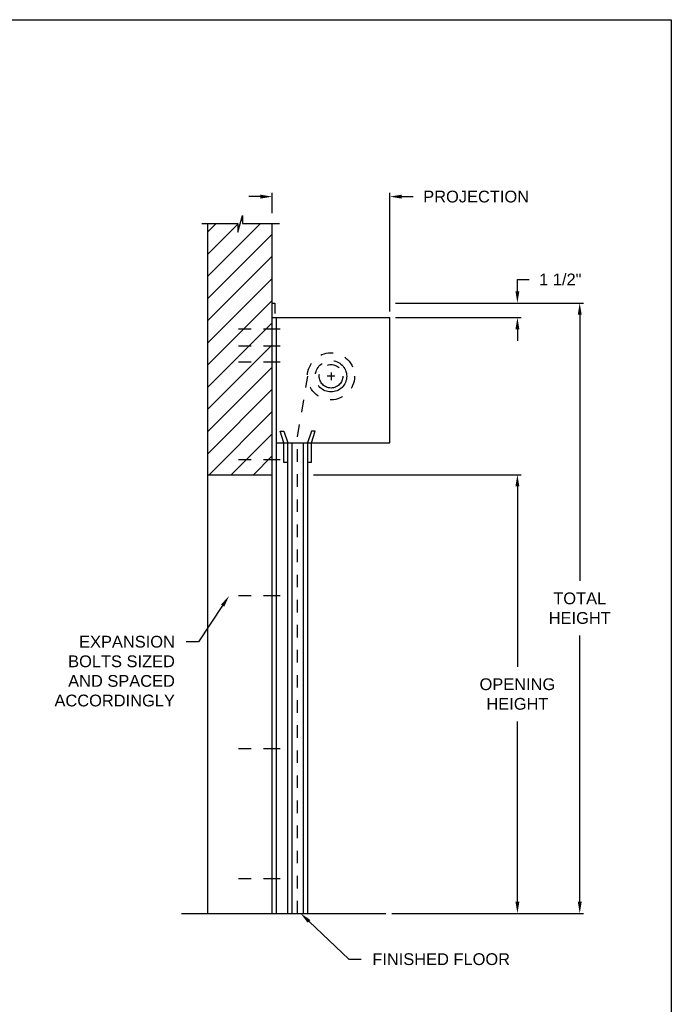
# Model space of a CAD drawing. Header units: inches. Extents: x 169.6 to 213.7, y 195.1 to 266.5.
# Tile 16 of 51: x 183.9 to 189.1, y 219.6 to 227.5. Entities that reach past the tile are written whole.
import ezdxf
from ezdxf import colors
from ezdxf.entities.mleader import LeaderData, LeaderLine
from ezdxf.math import Vec2, Vec3

# ---------------------------------------------------------------- set-up
doc = ezdxf.new("R2010")
doc.units = ezdxf.units.IN
doc.header["$LTSCALE"] = 0.25
doc.header["$MEASUREMENT"] = 0
for name, pattern in [('CENTER', [2, 1.25, -0.25, 0.25, -0.25]), ('CENTER2', [1.125, 0.75, -0.125, 0.125, -0.125]), ('HIDDEN', [0.375, 0.25, -0.125])]:
    doc.linetypes.add(name, pattern=pattern)
for name, color, linetype in [('ANNOTATIONS', 1, 'Continuous'), ('CHAIN HOIST LH', 7, 'Continuous'), ('CHAIN HOIST RH', 7, 'Continuous')]:
    doc.layers.add(name, color=color, linetype=linetype)
doc.styles.add('ARIAL', font='arial.ttf', dxfattribs={"height": 0.09375})
doc.dimstyles.new('STANDARD$0', dxfattribs={"dimtxt": 0.09375, "dimasz": 0.09375, "dimexe": 0.03125, "dimexo": 0.046875, "dimgap": 0.09, "dimtad": 0, "dimtih": 1, "dimtoh": 1, "dimdec": 4, "dimzin": 0, "dimdsep": 46, "dimtxsty": 'ARIAL', "dimcen": 0.09, "dimadec": 0, "dimazin": 0, "dimtfac": 1, "dimtdec": 4, "dimtofl": 0, "dimtmove": 0, "dimatfit": 1, "dimfxl": 1, "dimtolj": 1, "dimtzin": 0, "dimarcsym": 0})

# ---------------------------------------------------------------- blocks, each defined once
blk = doc.blocks.new('*D44')
at = {"layer": 'ANNOTATIONS', "color": 0, "lineweight": -2, "transparency": 16777216}
for p, q in [((187.831, 225.3292), (187.831, 225.423)), ((187.831, 225.423), (187.9247, 225.423)), ((186.8598, 225.2355), (187.8622, 225.2355)), ((186.8598, 225.1204), (187.8622, 225.1204)), ((187.831, 225.0267), (187.831, 224.9329))]:
    blk.add_line(p, q, dxfattribs=at)
at = {"layer": 'ANNOTATIONS', "color": 0, "transparency": 16777216}
for points in [[(187.8153, 225.3292), (187.8466, 225.3292), (187.831, 225.2355)], [(187.8153, 225.0267), (187.8466, 225.0267), (187.831, 225.1204)]]:
    blk.add_solid(points, dxfattribs=at)
at = {"layer": 'defpoints', "color": 0, "transparency": 16777216}
for p in [(186.8129, 225.2355), (187.831, 225.2355), (186.8129, 225.1204)]:
    blk.add_point(p, dxfattribs=at)
at = {"layer": 'ANNOTATIONS', "color": 0, "transparency": 16777216, "insert": (188.1734, 225.423), "char_height": 0.09375, "attachment_point": 5, "style": 'ARIAL'}
blk.add_mtext('\\A1;1 1/2"', dxfattribs=at)
blk = doc.blocks.new('*D48')
at = {"layer": 'ANNOTATIONS', "color": 0, "lineweight": -2, "transparency": 16777216}
for p, q in [((187.1629, 223.867), (187.8622, 223.867)), ((187.831, 223.7733), (187.831, 222.3362)), ((187.831, 220.4642), (187.831, 221.9013)), ((186.8286, 220.3704), (187.8622, 220.3704))]:
    blk.add_line(p, q, dxfattribs=at)
at = {"layer": 'ANNOTATIONS', "color": 0, "transparency": 16777216}
for points in [[(187.8153, 223.7733), (187.8466, 223.7733), (187.831, 223.867)], [(187.8153, 220.4642), (187.8466, 220.4642), (187.831, 220.3704)]]:
    blk.add_solid(points, dxfattribs=at)
at = {"layer": 'defpoints', "color": 0, "transparency": 16777216}
for p in [(187.116, 223.867), (186.7817, 220.3704), (187.831, 220.3704)]:
    blk.add_point(p, dxfattribs=at)
at = {"layer": 'ANNOTATIONS', "color": 0, "transparency": 16777216, "insert": (187.831, 222.1187), "char_height": 0.09375, "attachment_point": 5, "style": 'ARIAL'}
blk.add_mtext('\\A1;OPENING\\PHEIGHT', dxfattribs=at)
blk = doc.blocks.new('*D49')
at = {"layer": 'ANNOTATIONS', "color": 0, "lineweight": -2, "transparency": 16777216}
for p, q in [((187.0249, 225.2355), (188.3594, 225.2355)), ((188.3282, 225.1417), (188.3282, 223.0204)), ((188.3282, 220.4642), (188.3282, 222.5855)), ((186.8286, 220.3704), (188.3594, 220.3704))]:
    blk.add_line(p, q, dxfattribs=at)
at = {"layer": 'ANNOTATIONS', "color": 0, "transparency": 16777216}
for points in [[(188.3126, 225.1417), (188.3438, 225.1417), (188.3282, 225.2355)], [(188.3126, 220.4642), (188.3438, 220.4642), (188.3282, 220.3704)]]:
    blk.add_solid(points, dxfattribs=at)
at = {"layer": 'defpoints', "color": 0, "transparency": 16777216}
for p in [(186.978, 225.2355), (186.7817, 220.3704), (188.3282, 220.3704)]:
    blk.add_point(p, dxfattribs=at)
at = {"layer": 'ANNOTATIONS', "color": 0, "transparency": 16777216, "insert": (188.3282, 222.8029), "char_height": 0.09375, "attachment_point": 5, "style": 'ARIAL'}
blk.add_mtext('\\A1;TOTAL\\PHEIGHT', dxfattribs=at)
blk = doc.blocks.new('*D50')
at = {"layer": 'ANNOTATIONS', "color": 0, "lineweight": -2, "transparency": 16777216}
for p, q in [((185.7817, 226.0835), (185.6879, 226.0835)), ((185.8754, 225.9517), (185.8754, 226.1147)), ((186.8129, 225.1673), (186.8129, 226.1147)), ((186.9067, 226.0835), (187.0004, 226.0835))]:
    blk.add_line(p, q, dxfattribs=at)
at = {"layer": 'ANNOTATIONS', "color": 0, "transparency": 16777216}
for points in [[(185.7817, 226.0991), (185.7817, 226.0679), (185.8754, 226.0835)], [(186.9067, 226.0991), (186.9067, 226.0679), (186.8129, 226.0835)]]:
    blk.add_solid(points, dxfattribs=at)
at = {"layer": 'defpoints', "color": 0, "transparency": 16777216}
for p in [(186.8129, 226.0835), (185.8754, 225.9049), (186.8129, 225.1204)]:
    blk.add_point(p, dxfattribs=at)
at = {"layer": 'ANNOTATIONS', "color": 0, "transparency": 16777216, "insert": (187.502, 226.0835), "char_height": 0.09375, "attachment_point": 5, "style": 'ARIAL'}
blk.add_mtext('\\A1;PROJECTION', dxfattribs=at)

msp = doc.modelspace()

# ---------------------------------------------------------------- hatches: boundary and pattern name
at = {"layer": 'CHAIN HOIST LH', "linetype": 'Continuous'}
h = msp.add_hatch(dxfattribs=at)
h.set_pattern_fill('ANSI31', color=256, style=0)
h.set_pattern_definition([(45, (-7.71918, -51.24794), (-0.088388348, 0.088388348), [])])
h.paths.add_polyline_path([(185.87543, 225.13418), (185.87543, 225.86877), (185.63894, 225.86877), (185.63894, 225.93343), (185.60052, 225.80007), (185.60052, 225.86877), (185.3598, 225.86877), (185.3598, 225.31847)])
h.paths.add_polyline_path([(185.3598, 225.31847), (185.3598, 223.86705), (185.87543, 223.86705), (185.87543, 225.12041), (185.87543, 225.13418)])

# ---------------------------------------------------------------- linework, layer by layer
at = {"linetype": 'Continuous'}
msp.add_line((185.15045, 220.37041), (186.78168, 220.37041), dxfattribs=at)
at = {"layer": 'ANNOTATIONS'}
for p, q in [((186.8598, 225.12041), (187.86222, 225.12041)), ((186.20355, 223.86705), (187.86222, 223.86705))]:
    msp.add_line(p, q, dxfattribs=at)
for points in [[(187.81535, 225.02666), (187.8466, 225.02666), (187.83097, 225.12041)], [(187.81535, 223.7733), (187.8466, 223.7733), (187.83097, 223.86705)]]:
    msp.add_solid(points, dxfattribs=at)
at = {"layer": 'CHAIN HOIST LH', "linetype": 'Continuous'}
for p, q in [((185.3598, 225.86877), (185.3598, 220.37041)), ((185.87543, 220.37041), (185.87543, 225.86877)), ((185.87543, 225.23546), (185.89683, 225.23546)), ((185.89683, 225.23546), (185.89683, 225.1532)), ((185.87543, 225.12041), (186.81293, 225.12041)), ((185.90668, 225.12041), (185.90668, 220.37041)), ((186.81293, 224.12041), (186.81293, 225.12041)), ((185.96918, 224.12041), (185.93793, 224.21416)), ((185.93793, 224.21416), (185.96918, 224.21416)), ((185.96918, 224.21416), (186.00043, 224.12041)), ((186.18793, 224.21416), (186.15668, 224.12041)), ((186.18793, 224.12041), (186.21918, 224.21416)), ((186.21918, 224.21416), (186.18793, 224.21416)), ((185.90668, 224.12041), (186.81293, 224.12041)), ((185.96918, 223.96416), (185.96918, 224.12041)), ((186.00043, 220.37041), (186.00043, 224.12041)), ((186.03168, 224.12041), (186.03168, 220.37041)), ((186.12543, 220.37041), (186.12543, 224.12041)), ((186.15668, 224.12041), (186.15668, 220.37041)), ((186.18793, 223.96416), (186.18793, 224.12041)), ((186.00043, 223.96416), (185.96918, 223.96416)), ((186.18793, 223.96416), (186.15668, 223.96416)), ((185.3598, 223.86705), (185.87543, 223.86705))]:
    msp.add_line(p, q, dxfattribs=at)
at = {"layer": 'CHAIN HOIST LH', "linetype": 'CENTER2', "ltscale": 0.7}
for p, q in [((185.93793, 225.02666), (185.53168, 225.02666)), ((185.93793, 224.89107), (185.53168, 224.89107)), ((185.93793, 224.76491), (185.53168, 224.76491)), ((185.93793, 223.98568), (185.53168, 223.98568)), ((185.93793, 222.90166), (185.53168, 222.90166)), ((185.93793, 221.68291), (185.53168, 221.68291)), ((185.93793, 220.64537), (185.53168, 220.64537))]:
    msp.add_line(p, q, dxfattribs=at)
at = {"layer": 'CHAIN HOIST LH', "linetype": 'CENTER'}
for p, q in [((186.34418, 224.68291), (186.34418, 224.62041)), ((186.37543, 224.65166), (186.31293, 224.65166))]:
    msp.add_line(p, q, dxfattribs=at)
at = {"layer": 'CHAIN HOIST LH', "linetype": 'HIDDEN'}
for p, q in [((186.07721, 224.1683), (186.15933, 224.65181)), ((186.07721, 220.37041), (186.07721, 224.1683))]:
    msp.add_line(p, q, dxfattribs=at)
msp.add_circle((186.34418, 224.65166), 0.1875, dxfattribs=at)
at = {"layer": 'CHAIN HOIST LH', "linetype": 'CENTER'}
for radius in [0.125, 0.09375]:
    msp.add_circle((186.34418, 224.65166), radius, dxfattribs=at)
at = {"layer": 'CHAIN HOIST RH', "linetype": 'Continuous'}
for p, q in [((185.60052, 225.80007), (185.63894, 225.93343)), ((185.63894, 225.93343), (185.63894, 225.86877)), ((185.31342, 225.86877), (185.60052, 225.86877)), ((185.60052, 225.86877), (185.60052, 225.80007)), ((185.63894, 225.86877), (185.93413, 225.86877))]:
    msp.add_line(p, q, dxfattribs=at)
at = {"layer": 'defpoints'}
msp.add_lwpolyline([(189.05875, 214.75854), (169.58887, 214.75854), (169.58887, 227.49365), (189.05875, 227.49365)], close=True, dxfattribs=at)

# ---------------------------------------------------------------- dimensions: what is measured, and where the dimension line sits
at = {"layer": 'ANNOTATIONS'}
dim = msp.add_linear_dim(base=(186.81293, 226.0835), p1=(185.87543, 225.90486), p2=(186.81293, 225.12041), text='PROJECTION', dimstyle='STANDARD$0', dxfattribs=at)
dim.commit()
dim.dimension.update_dxf_attribs({"geometry": '*D50', "text_midpoint": (187.50204, 226.0835), "dimtype": 160})
for base, p1, p2, text, picture, middle in [((187.83097, 225.23546), (186.81293, 225.12041), (186.81293, 225.23546), '1 1/2"', '*D44', (188.17341, 225.42296)), ((188.3282, 220.37041), (186.97805, 225.23546), (186.78168, 220.37041), 'TOTAL\\PHEIGHT', '*D49', (188.3282, 222.80294)), ((187.83097, 220.37041), (187.11601, 223.86705), (186.78168, 220.37041), 'OPENING\\PHEIGHT', '*D48', (187.83097, 222.11873))]:
    dim = msp.add_linear_dim(base=base, p1=p1, p2=p2, angle=90, text=text, dimstyle='STANDARD$0', dxfattribs=at)
    dim.commit()
    dim.dimension.update_dxf_attribs({"geometry": picture, "text_midpoint": middle})

# ---------------------------------------------------------------- leaders
ml = msp.add_multileader_mtext('Standard', dxfattribs=at)
ml.set_content('EXPANSION BOLTS SIZED AND SPACED ACCORDINGLY', color=256, style='ARIAL')
ml.set_leader_properties()
ml.build(insert=Vec2(0, 0))
ml.multileader.update_dxf_attribs({"dogleg_length": 0.36, "arrow_head_size": 0.09375})
ctx = ml.context
ctx.base_point, ctx.char_height, ctx.arrow_head_size, ctx.landing_gap_size, ctx.plane_origin = Vec3(184.04937, 222.5356), 0.09375, 0.09375, 0.09, Vec3(180.69836, 222.10237)
ctx.text_align_type = 2
notes = []
notes.append((ctx, [(1, (1, 1, 0), (185.28689, 222.5356), (-1, 0), 0.09796, [(0, [(185.53168, 222.90166)], 0, [])])]))
ctx.mtext.insert, ctx.mtext.width, ctx.mtext.alignment, ctx.mtext.flow_direction = Vec3(185.09893, 222.58327), 1.0279765, 3, 5
ml = msp.add_multileader_mtext('Standard', dxfattribs=at)
ml.set_content('FINISHED FLOOR', color=256, style='ARIAL')
ml.set_leader_properties()
ml.build(insert=Vec2(0, 0))
ml.multileader.update_dxf_attribs({"dogleg_length": 0.36, "arrow_head_size": 0.09375})
ctx = ml.context
ctx.base_point, ctx.char_height, ctx.arrow_head_size, ctx.landing_gap_size, ctx.plane_origin = Vec3(186.58361, 220.00557), 0.09375, 0.09375, 0.09, Vec3(185.79857, 219.57234)
notes.append((ctx, [(0, (1, 1, 0), (186.48565, 220.00557), (1, 0), 0.09796, [(0, [(186.10148, 220.37164)], 0, [])])]))
ctx.mtext.insert, ctx.mtext.flow_direction = Vec3(186.67361, 220.05325), 5
for ctx, leaders in notes:
    for number, flags, end, landing, length, lines in leaders:
        leader = LeaderData()
        leader.index, (leader.has_last_leader_line, leader.has_dogleg_vector, leader.attachment_direction) = number, flags
        leader.last_leader_point, leader.dogleg_vector, leader.dogleg_length = Vec3(end), Vec3(landing), length
        for number, points, colour, breaks in lines:
            line = LeaderLine()
            line.index, line.vertices, line.color, line.breaks = number, Vec3.list(points), colors.encode_raw_color(colour), breaks
            leader.lines.append(line)
        ctx.leaders.append(leader)

doc.saveas('drawing.dxf')
